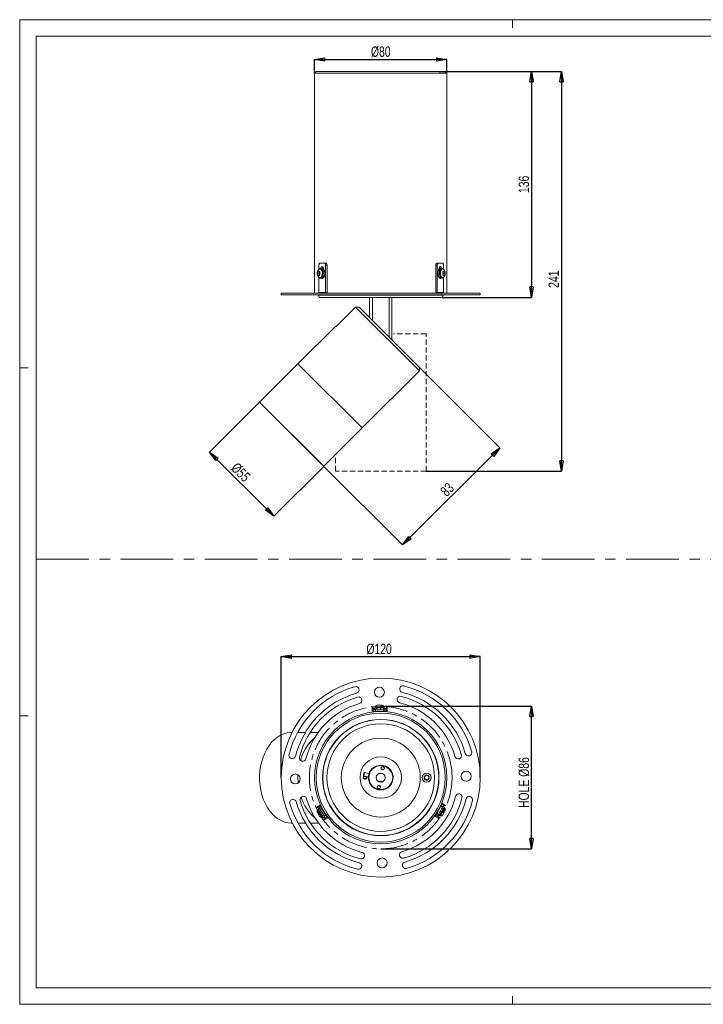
# Model space of a CAD drawing. Header units: millimetres. Extents: x 0 to 841, y 0 to 594.
# Tile 1 of 3: x 0 to 412, y 0 to 594. Entities that reach past the tile are written whole.
import ezdxf

# ---------------------------------------------------------------- set-up
doc = ezdxf.new("R2010")
doc.units = ezdxf.units.MM
doc.header["$LTSCALE"] = 2.5
doc.header["$PDSIZE"] = -1
for name, pattern in [('CENTER', [10.16, 6.35, -1.27, 1.27, -1.27]), ('CENTERX2', [20.32, 12.7, -2.54, 2.54, -2.54]), ('HIDDEN', [1.905, 1.27, -0.635])]:
    doc.linetypes.add(name, pattern=pattern)
for name, color, linetype, lineweight in [('DGA-lighting', 7, 'Continuous', 0), ('DGA-quote', 251, 'Continuous', 0), ('DGA-txt', 7, 'Continuous', 0)]:
    doc.layers.add(name, color=color, linetype=linetype, lineweight=lineweight)
doc.styles.add('SLDTEXTSTYLE4', font='TXT', dxfattribs={"width": 0.75})
doc.dimstyles.new('SLDDIMSTYLE0', dxfattribs={"dimtxt": 6.25, "dimasz": 6.25, "dimexe": 0, "dimexo": 0.0625, "dimgap": 1.5625, "dimtad": 1, "dimrnd": 1e-09, "dimzin": 12, "dimdsep": 46, "dimtxsty": 'SLDTEXTSTYLE4', "dimblk1": 'CLOSED', "dimblk2": 'CLOSED', "dimsah": 1, "dimcen": 0.09, "dimadec": 0, "dimazin": 3, "dimtfac": 1, "dimtmove": 0, "dimatfit": 0, "dimldrblk": 'CLOSED', "dimfxl": 1, "dimfrac": 2, "dimtolj": 1, "dimtzin": 12, "dimarcsym": 0})

# ---------------------------------------------------------------- blocks, each defined once
blk = doc.blocks.new('_CLOSED')
at = {"color": 0, "linetype": 'ByBlock', "lineweight": -2}
for p, q in [((-1, 0.166667), (0, 0)), ((-1, 0.166667), (-1, -0.166667)), ((0, 0), (-1, -0.166667)), ((0, 0), (-1, 0))]:
    blk.add_line(p, q, dxfattribs=at)
blk = doc.blocks.new('*D3')
at = {"layer": 'Defpoints', "color": 0, "transparency": 16777216}
for p in [(252.75, 562.8), (245.05, 321.7), (326.59, 321.7)]:
    blk.add_point(p, dxfattribs=at)
at = {"layer": 'DGA-quote', "color": 0, "lineweight": -2, "transparency": 16777216}
for p, q in [((252.81, 562.8), (326.59, 562.8)), ((326.59, 556.55), (326.59, 327.95)), ((245.11, 321.7), (326.59, 321.7))]:
    blk.add_line(p, q, dxfattribs=at)
at = {"layer": 'DGA-quote', "color": 0, "lineweight": -2, "transparency": 16777216, "xscale": 6.25, "yscale": 6.25, "zscale": 6.25}
for p, rotation in [((326.59, 562.8), 90), ((326.59, 321.7), 270)]:
    blk.add_blockref('_CLOSED', p, dxfattribs=dict(at, rotation=rotation))
at = {"layer": 'DGA-quote', "color": 0, "transparency": 16777216, "insert": (318.78, 437.44), "char_height": 6.25, "attachment_point": 2, "rotation": 90, "style": 'SLDTEXTSTYLE4'}
blk.add_mtext('\\A1;241', dxfattribs=at)
blk = doc.blocks.new('*D4')
at = {"layer": 'Defpoints', "color": 0, "transparency": 16777216}
for p in [(240.91, 384.24), (183.36, 324.56), (230.81, 277.1)]:
    blk.add_point(p, dxfattribs=at)
at = {"layer": 'DGA-quote', "color": 0, "lineweight": -2, "transparency": 16777216}
for p, q in [((240.96, 384.2), (289.43, 335.72)), ((285.01, 331.3), (235.23, 281.52)), ((183.4, 324.52), (230.81, 277.1))]:
    blk.add_line(p, q, dxfattribs=at)
at = {"layer": 'DGA-quote', "color": 0, "lineweight": -2, "transparency": 16777216, "xscale": 6.25, "yscale": 6.25, "zscale": 6.25}
for p, rotation in [((289.43, 335.72), 44.99999999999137), ((230.81, 277.1), 224.9999999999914)]:
    blk.add_blockref('_CLOSED', p, dxfattribs=dict(at, rotation=rotation))
at = {"layer": 'DGA-quote', "color": 0, "transparency": 16777216, "insert": (255.45, 312.78), "char_height": 6.25, "attachment_point": 2, "rotation": 45, "style": 'SLDTEXTSTYLE4'}
blk.add_mtext('\\A1;83', dxfattribs=at)
blk = doc.blocks.new('*D5')
at = {"layer": 'Defpoints', "color": 0, "transparency": 16777216}
for p in [(144.61, 363.31), (114.48, 333.18), (183.36, 324.56)]:
    blk.add_point(p, dxfattribs=at)
at = {"layer": 'DGA-quote', "color": 0, "lineweight": -2, "transparency": 16777216}
for p, q in [((144.56, 363.27), (114.48, 333.18)), ((148.81, 298.85), (118.9, 328.76)), ((183.31, 324.52), (153.23, 294.43))]:
    blk.add_line(p, q, dxfattribs=at)
at = {"layer": 'DGA-quote', "color": 0, "lineweight": -2, "transparency": 16777216, "xscale": 6.25, "yscale": 6.25, "zscale": 6.25}
for p, rotation in [((114.48, 333.18), 134.9999999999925), ((153.23, 294.43), 314.9999999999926)]:
    blk.add_blockref('_CLOSED', p, dxfattribs=dict(at, rotation=rotation))
at = {"layer": 'DGA-quote', "color": 0, "transparency": 16777216, "insert": (135.5, 323.2), "char_height": 6.25, "attachment_point": 2, "rotation": 315, "style": 'SLDTEXTSTYLE4'}
blk.add_mtext('\\A1;%%c55', dxfattribs=at)
blk = doc.blocks.new('*D6')
at = {"layer": 'Defpoints', "color": 0, "transparency": 16777216}
for p in [(257.55, 570.03), (177.75, 561.8), (257.55, 561.8)]:
    blk.add_point(p, dxfattribs=at)
at = {"layer": 'DGA-quote', "color": 0, "lineweight": -2, "transparency": 16777216}
for p, q in [((177.75, 561.87), (177.75, 570.03)), ((184, 570.03), (251.3, 570.03)), ((257.55, 561.87), (257.55, 570.03))]:
    blk.add_line(p, q, dxfattribs=at)
at = {"layer": 'DGA-quote', "color": 0, "lineweight": -2, "transparency": 16777216, "xscale": 6.25, "yscale": 6.25, "zscale": 6.25, "rotation": 180}
blk.add_blockref('_CLOSED', (177.75, 570.03), dxfattribs=at)
at = {"layer": 'DGA-quote', "color": 0, "lineweight": -2, "transparency": 16777216, "xscale": 6.25, "yscale": 6.25, "zscale": 6.25}
blk.add_blockref('_CLOSED', (257.55, 570.03), dxfattribs=at)
at = {"layer": 'DGA-quote', "color": 0, "transparency": 16777216, "insert": (217.65, 577.84), "char_height": 6.25, "attachment_point": 2, "style": 'SLDTEXTSTYLE4'}
blk.add_mtext('\\A1;%%c80', dxfattribs=at)
blk = doc.blocks.new('*D7')
at = {"layer": 'Defpoints', "color": 0, "transparency": 16777216}
for p in [(256.55, 562.8), (254.65, 426.5), (308.59, 426.5)]:
    blk.add_point(p, dxfattribs=at)
at = {"layer": 'DGA-quote', "color": 0, "lineweight": -2, "transparency": 16777216}
for p, q in [((256.61, 562.8), (308.59, 562.8)), ((308.59, 556.55), (308.59, 432.75)), ((254.71, 426.5), (308.59, 426.5))]:
    blk.add_line(p, q, dxfattribs=at)
at = {"layer": 'DGA-quote', "color": 0, "lineweight": -2, "transparency": 16777216, "xscale": 6.25, "yscale": 6.25, "zscale": 6.25}
for p, rotation in [((308.59, 562.8), 90), ((308.59, 426.5), 270)]:
    blk.add_blockref('_CLOSED', p, dxfattribs=dict(at, rotation=rotation))
at = {"layer": 'DGA-quote', "color": 0, "transparency": 16777216, "insert": (300.78, 494.65), "char_height": 6.25, "attachment_point": 2, "rotation": 90, "style": 'SLDTEXTSTYLE4'}
blk.add_mtext('\\A1;136', dxfattribs=at)
blk = doc.blocks.new('*D8')
at = {"layer": 'Defpoints', "color": 0, "transparency": 16777216}
for p in [(217.65, 179.78), (308.59, 179.78), (217.65, 93.78)]:
    blk.add_point(p, dxfattribs=at)
at = {"layer": 'DGA-quote', "color": 0, "lineweight": -2, "transparency": 16777216}
for p, q in [((217.71, 179.78), (308.59, 179.78)), ((308.59, 100.03), (308.59, 173.53)), ((217.71, 93.78), (308.59, 93.78))]:
    blk.add_line(p, q, dxfattribs=at)
at = {"layer": 'DGA-quote', "color": 0, "lineweight": -2, "transparency": 16777216, "xscale": 6.25, "yscale": 6.25, "zscale": 6.25}
for p, rotation in [((308.59, 179.78), 90), ((308.59, 93.78), 270)]:
    blk.add_blockref('_CLOSED', p, dxfattribs=dict(at, rotation=rotation))
at = {"layer": 'DGA-quote', "color": 0, "transparency": 16777216, "insert": (300.78, 133.79), "char_height": 6.25, "attachment_point": 2, "rotation": 90, "style": 'SLDTEXTSTYLE4'}
blk.add_mtext('\\A1;HOLE %%c86', dxfattribs=at)
blk = doc.blocks.new('*D9')
at = {"layer": 'Defpoints', "color": 0, "transparency": 16777216}
for p in [(277.65, 209.73), (157.65, 136.78), (277.65, 136.78)]:
    blk.add_point(p, dxfattribs=at)
at = {"layer": 'DGA-quote', "color": 0, "lineweight": -2, "transparency": 16777216}
for p, q in [((157.65, 136.85), (157.65, 209.73)), ((163.9, 209.73), (271.4, 209.73)), ((277.65, 136.85), (277.65, 209.73))]:
    blk.add_line(p, q, dxfattribs=at)
at = {"layer": 'DGA-quote', "color": 0, "lineweight": -2, "transparency": 16777216, "xscale": 6.25, "yscale": 6.25, "zscale": 6.25, "rotation": 180}
blk.add_blockref('_CLOSED', (157.65, 209.73), dxfattribs=at)
at = {"layer": 'DGA-quote', "color": 0, "lineweight": -2, "transparency": 16777216, "xscale": 6.25, "yscale": 6.25, "zscale": 6.25}
blk.add_blockref('_CLOSED', (277.65, 209.73), dxfattribs=at)
at = {"layer": 'DGA-quote', "color": 0, "transparency": 16777216, "insert": (216.64, 217.54), "char_height": 6.25, "attachment_point": 2, "style": 'SLDTEXTSTYLE4'}
blk.add_mtext('\\A1;%%c120', dxfattribs=at)

msp = doc.modelspace()

# ---------------------------------------------------------------- linework, layer by layer
at = {"layer": 'DGA-lighting', "linetype": 'Continuous'}
for p, q in [((178.75, 562.8), (177.75, 561.8)), ((177.75, 561.8), (177.75, 429)), ((177.76, 561.8), (177.75, 561.8)), ((257.55, 561.8), (177.76, 561.8)), ((178.76, 562.8), (178.75, 562.8)), ((256.55, 562.8), (178.76, 562.8)), ((257.55, 561.8), (256.55, 562.8)), ((257.55, 429), (257.55, 561.8)), ((180.3, 443.34), (180.3, 445.7)), ((181.07, 447.2), (183.64, 447.2)), ((183.64, 447.2), (184.49, 447.2)), ((184.41, 445.7), (184.41, 429.5)), ((185.27, 445.7), (184.41, 445.7)), ((185.27, 445.7), (185.27, 429.5)), ((251.65, 445.7), (250.78, 445.7)), ((250.78, 429.5), (250.78, 445.7)), ((251.51, 447.2), (252.38, 447.2)), ((251.65, 429.5), (251.65, 445.7)), ((252.38, 447.2), (254.81, 447.2)), ((255.54, 445.7), (255.54, 443.43)), ((179.88, 442.1), (179.56, 441)), ((179.56, 441), (179.88, 439.9)), ((180.59, 441), (179.56, 441)), ((180.53, 442.1), (179.88, 442.1)), ((179.88, 439.9), (180.53, 439.9)), ((180.86, 441), (180.53, 442.1)), ((180.53, 439.9), (180.86, 441)), ((180.72, 441.47), (180.59, 441)), ((180.59, 441), (180.72, 440.54)), ((181.15, 443.75), (181.07, 443.75)), ((181.08, 443.9), (181.34, 443.9)), ((181.08, 443.75), (181.08, 443.9)), ((181.34, 443.73), (181.34, 443.9)), ((182.35, 444), (181.49, 444)), ((181.49, 443.67), (181.49, 444)), ((181.94, 443.37), (181.64, 443.59)), ((182.07, 443.26), (182.25, 443.62)), ((182.23, 443.07), (182.51, 443.62)), ((182.25, 443.62), (182.51, 443.62)), ((182.41, 442.79), (182.58, 443.13)), ((182.65, 439.88), (182.84, 439.53)), ((182.72, 441.8), (182.98, 441.8)), ((182.79, 441), (183.04, 441)), ((183.11, 443.62), (182.85, 443.62)), ((182.98, 441.8), (183.24, 441.8)), ((183.04, 443.48), (183.11, 443.62)), ((183.17, 443.5), (183.17, 443.38)), ((183.84, 441.8), (183.58, 441.8)), ((252.19, 440.2), (252.45, 440.2)), ((252.33, 442.48), (252.59, 442.48)), ((253.06, 440.2), (252.8, 440.2)), ((253.2, 442.48), (252.94, 442.48)), ((253.25, 441), (253.01, 441)), ((253.31, 440.2), (253.06, 440.2)), ((253.37, 442.13), (253.2, 442.48)), ((253.21, 443.9), (253.47, 443.9)), ((253.6, 442.79), (253.44, 443.13)), ((254.47, 444), (253.6, 444)), ((254.08, 443.9), (253.82, 443.9)), ((254.08, 443.39), (254.08, 443.9)), ((254.39, 443.61), (254.08, 443.39)), ((254.47, 443.66), (254.47, 444)), ((254.91, 443.75), (254.82, 443.75)), ((255.47, 442.1), (255.16, 441)), ((255.16, 441), (255.47, 439.9)), ((255.35, 441), (255.26, 441.34)), ((255.26, 440.67), (255.35, 441)), ((255.35, 441), (256.4, 441)), ((256.09, 442.1), (255.47, 442.1)), ((255.47, 439.9), (256.09, 439.9)), ((256.4, 441), (256.09, 442.1)), ((256.09, 439.9), (256.4, 441)), ((180.3, 429.5), (180.3, 438.68)), ((181.07, 438.25), (181.15, 438.25)), ((181.49, 438.34), (181.49, 438)), ((181.49, 438), (182.35, 438)), ((181.64, 438.42), (181.94, 438.64)), ((181.91, 438.62), (181.91, 438.11)), ((181.91, 438.11), (182.16, 438.11)), ((182.41, 439.22), (182.58, 438.88)), ((182.76, 438.11), (182.51, 438.11)), ((182.84, 439.53), (183.09, 439.53)), ((183.69, 439.53), (183.44, 439.53)), ((252.95, 438.54), (252.88, 438.39)), ((252.88, 438.39), (253.14, 438.39)), ((253.6, 439.22), (253.44, 438.88)), ((253.76, 438.95), (253.49, 438.39)), ((253.75, 438.39), (253.49, 438.39)), ((253.6, 438), (254.47, 438)), ((253.92, 438.75), (253.75, 438.39)), ((254.08, 438.62), (254.39, 438.4)), ((254.47, 438.35), (254.47, 438)), ((254.6, 438.29), (254.6, 438.11)), ((254.86, 438.11), (254.6, 438.11)), ((254.82, 438.25), (254.91, 438.25)), ((254.86, 438.25), (254.86, 438.11)), ((255.54, 438.61), (255.54, 429.5)), ((157.65, 429), (157.65, 428)), ((157.65, 429), (218.6, 429)), ((157.65, 428), (218.6, 428)), ((179.9, 428), (179.9, 427.8)), ((179.9, 427.8), (180.65, 426.5)), ((179.91, 427.8), (179.9, 427.8)), ((255.4, 427.8), (179.91, 427.8)), ((184.41, 429.5), (180.3, 429.5)), ((184.41, 429.5), (185.27, 429.5)), ((218.6, 429), (277.65, 429)), ((218.6, 428), (277.65, 428)), ((251.65, 429.5), (250.78, 429.5)), ((255.54, 429.5), (251.65, 429.5)), ((254.65, 426.5), (255.4, 427.8)), ((255.4, 427.8), (255.4, 428)), ((277.65, 428), (277.65, 429)), ((180.65, 426.5), (180.65, 426.5)), ((254.65, 426.5), (180.65, 426.5)), ((210.9, 426.5), (210.9, 414.25)), ((212.66, 426.5), (212.66, 412.49)), ((222.64, 402.52), (222.64, 426.5)), ((224.4, 400.75), (224.4, 426.5)), ((190.82, 408.88), (202.49, 420.54)), ((240.91, 382.12), (202.49, 420.54)), ((202.49, 420.54), (204.63, 420.52)), ((204.63, 420.52), (240.91, 384.24)), ((190.5, 409.2), (167.73, 386.43)), ((190.82, 408.88), (190.5, 409.2)), ((167.73, 386.43), (144.61, 363.31)), ((206.48, 347.68), (167.73, 386.43)), ((206.48, 347.68), (240.91, 382.12)), ((240.91, 382.12), (240.91, 384.24)), ((183.36, 324.56), (144.61, 363.31)), ((146.02, 361.9), (145.95, 361.83)), ((181.87, 325.9), (145.95, 361.83)), ((183.36, 324.56), (206.48, 347.68)), ((181.87, 325.9), (181.94, 325.98)), ((212.99, 178.85), (212.49, 178.85)), ((212.49, 178.85), (212.53, 176.35)), ((212.99, 178.35), (212.99, 178.85)), ((213.99, 178.37), (212.99, 178.35)), ((212.99, 178.35), (213, 177.85)), ((213.99, 178.87), (214, 177.87)), ((214.09, 178.87), (213.99, 178.87)), ((214.86, 178.88), (214.09, 178.87)), ((214.09, 178.87), (214.1, 178.57)), ((219.73, 179.46), (214.23, 179.37)), ((214.23, 179.37), (214.23, 179.27)), ((214.23, 179.27), (219.73, 179.36)), ((214.23, 179.27), (214.47, 178.88)), ((215.2, 178.89), (214.86, 178.88)), ((215.49, 178.89), (215.2, 178.89)), ((218.46, 180.44), (215.46, 180.39)), ((216.99, 178.92), (215.51, 178.89)), ((215.51, 178.89), (215.51, 178.59)), ((217.79, 178.93), (216.99, 178.92)), ((217.79, 178.63), (216.99, 178.92)), ((217.8, 178.23), (217, 177.92)), ((219.11, 178.95), (217.79, 178.93)), ((217.79, 178.93), (217.79, 178.63)), ((217.8, 177.93), (217.8, 178.23)), ((219.24, 178.95), (219.6, 178.96)), ((219.5, 178.96), (219.73, 179.36)), ((219.6, 178.96), (219.6, 178.66)), ((219.98, 178.96), (219.6, 178.96)), ((219.61, 177.96), (219.61, 178.26)), ((219.73, 179.36), (219.73, 179.46)), ((220, 177.97), (219.98, 178.96)), ((220.99, 178.48), (219.99, 178.46)), ((221.48, 178.99), (220.98, 178.98)), ((220.98, 178.98), (220.99, 178.48)), ((221, 177.98), (220.99, 178.48)), ((221.52, 176.5), (221.48, 178.99)), ((213, 177.85), (214.5, 177.88)), ((213.02, 176.85), (213, 177.85)), ((214.52, 176.88), (213.02, 176.85)), ((214.11, 177.87), (214.11, 178.17)), ((219.5, 177.96), (214.5, 177.88)), ((214.5, 177.88), (214.52, 176.88)), ((219.52, 176.96), (214.52, 176.88)), ((215.52, 177.89), (215.52, 178.19)), ((215.52, 176.89), (215.52, 176.63)), ((218.52, 176.68), (218.52, 176.94)), ((219.5, 177.96), (221, 177.98)), ((219.52, 176.96), (219.5, 177.96)), ((221.02, 176.98), (219.52, 176.96)), ((221, 177.98), (221.02, 176.98)), ((164.2, 164.03), (163.98, 164.03)), ((207.22, 138.15), (207.35, 138.83)), ((207.35, 138.83), (207.49, 139.52)), ((207.65, 138.77), (207.45, 137.8)), ((207.45, 137.8), (207.81, 137.72)), ((207.84, 139.76), (207.65, 138.77)), ((210.56, 139.22), (207.84, 139.76)), ((208.83, 137.52), (210.17, 137.26)), ((210.38, 138.61), (210.23, 137.89)), ((218.99, 139.18), (216.31, 139.18)), ((216.5, 139.28), (218.8, 139.28)), ((243.87, 137.14), (243.82, 137.08)), ((243.82, 137.08), (243.84, 137.02)), ((243.88, 137.07), (243.82, 137.08)), ((244.3, 135.67), (243.84, 137.02)), ((243.87, 137.14), (244.8, 138.21)), ((244.86, 138.2), (243.88, 137.07)), ((243.88, 137.07), (244.37, 135.65)), ((244.84, 138.26), (244.8, 138.21)), ((244.91, 138.25), (244.84, 138.26)), ((244.86, 138.2), (244.84, 138.26)), ((246.34, 137.92), (244.86, 138.2)), ((244.91, 138.25), (246.3, 137.97)), ((246.37, 137.96), (246.3, 137.97)), ((246.34, 137.92), (246.37, 137.96)), ((246.82, 136.5), (246.34, 137.92)), ((246.4, 137.89), (246.37, 137.96)), ((246.4, 137.89), (246.86, 136.55)), ((216.31, 134.38), (218.99, 134.38)), ((218.8, 134.28), (216.5, 134.28)), ((244.3, 135.67), (244.33, 135.61)), ((244.33, 135.61), (244.37, 135.65)), ((244.33, 135.61), (244.4, 135.6)), ((244.37, 135.65), (245.84, 135.37)), ((245.79, 135.32), (244.4, 135.6)), ((245.79, 135.32), (245.86, 135.31)), ((245.84, 135.37), (246.82, 136.5)), ((245.86, 135.31), (245.84, 135.37)), ((245.86, 135.31), (245.9, 135.36)), ((246.83, 136.43), (245.9, 135.36)), ((246.88, 136.49), (246.82, 136.5)), ((246.83, 136.43), (246.88, 136.49)), ((246.88, 136.49), (246.86, 136.55)), ((216.67, 130.11), (215.99, 130.24)), ((181.32, 120.28), (179.18, 119)), ((179.18, 119), (179.44, 118.57)), ((179.44, 118.57), (179.87, 118.83)), ((180.3, 119.09), (179.87, 118.83)), ((179.87, 118.83), (180.38, 117.97)), ((180.3, 119.09), (181.16, 119.6)), ((181.07, 117.8), (180.3, 119.09)), ((181.16, 119.6), (181.93, 118.31)), ((251.51, 115.08), (253.94, 119.45)), ((252.38, 114.6), (254.81, 118.97)), ((253.94, 119.45), (254.67, 120.76)), ((254.81, 118.97), (253.94, 119.45)), ((256.66, 120.23), (254.48, 121.44)), ((254.67, 120.76), (255.54, 120.28)), ((255.54, 120.28), (254.81, 118.97)), ((255, 119.31), (255.27, 119.16)), ((255.93, 118.92), (255.06, 119.4)), ((255.49, 119.16), (255.98, 120.03)), ((255.5, 118.15), (255.88, 118.82)), ((255.98, 120.03), (255.54, 120.28)), ((255.88, 118.82), (255.61, 118.97)), ((255.88, 118.82), (255.93, 118.92)), ((255.98, 120.03), (256.42, 119.79)), ((256.42, 119.79), (256.66, 120.23)), ((179.44, 115.66), (180.98, 113.08)), ((179.74, 117.3), (179.65, 117.25)), ((179.65, 117.25), (182.48, 112.53)), ((180.2, 117.3), (179.74, 117.3)), ((182.56, 112.58), (179.74, 117.3)), ((180.81, 118.23), (179.95, 117.72)), ((179.95, 117.72), (180.15, 117.38)), ((180.15, 117.38), (180.41, 117.54)), ((180.34, 117.08), (180.15, 117.38)), ((180.41, 116.96), (181.08, 115.83)), ((181.01, 117.9), (180.75, 117.74)), ((181.93, 118.31), (181.07, 117.8)), ((181.07, 117.8), (183.64, 113.51)), ((181.08, 115.83), (181.34, 115.98)), ((181.08, 115.83), (181.49, 115.14)), ((181.34, 115.98), (181.49, 115.14)), ((181.49, 115.14), (182.25, 113.87)), ((181.94, 116.34), (181.68, 116.19)), ((181.68, 116.19), (182.35, 115.66)), ((181.93, 118.31), (184.49, 114.02)), ((182.25, 113.87), (182.51, 114.03)), ((182.27, 113.86), (182.41, 113.61)), ((182.41, 113.61), (182.58, 113.32)), ((182.67, 117.59), (182.44, 117.46)), ((182.56, 112.58), (182.79, 112.98)), ((182.58, 113.32), (182.98, 112.66)), ((183.11, 114.39), (182.85, 114.23)), ((183.04, 112.57), (183.89, 113.08)), ((183.84, 113.18), (183.58, 113.02)), ((183.64, 113.51), (184.49, 114.02)), ((184.41, 112.22), (183.64, 113.51)), ((183.98, 114.88), (184.21, 115.02)), ((184.49, 114.02), (185.27, 112.74)), ((250.1, 113.57), (252.28, 112.36)), ((250.78, 113.77), (251.51, 115.08)), ((251.65, 113.29), (250.78, 113.77)), ((251.51, 115.08), (252.38, 114.6)), ((252.38, 114.6), (251.65, 113.29)), ((251.65, 113.29), (252.09, 113.04)), ((251.76, 116.09), (251.99, 115.96)), ((252.09, 113.04), (252.58, 113.92)), ((252.53, 112.8), (252.09, 113.04)), ((252.14, 114.16), (253.01, 113.67)), ((252.33, 114.5), (252.59, 114.35)), ((253.2, 114.01), (252.94, 114.16)), ((253.01, 113.67), (253.2, 114.01)), ((253.37, 114.32), (253.2, 114.01)), ((253.21, 116.08), (253.47, 115.94)), ((253.45, 118.58), (253.22, 118.71)), ((253.25, 114.09), (253.48, 113.7)), ((253.44, 114.44), (254.08, 115.6)), ((253.47, 115.94), (253.6, 116.78)), ((256.16, 118.5), (253.48, 113.7)), ((253.48, 113.7), (253.57, 113.65)), ((253.57, 113.65), (256.25, 118.45)), ((253.82, 115.74), (254.47, 116.29)), ((254.08, 115.6), (253.82, 115.74)), ((254.08, 115.6), (254.47, 116.29)), ((254.32, 118.07), (254.58, 117.93)), ((254.47, 116.29), (255.19, 117.59)), ((255.19, 117.59), (254.93, 117.73)), ((255.05, 114.25), (256.51, 116.88)), ((255.2, 117.61), (255.34, 117.85)), ((255.34, 117.85), (255.5, 118.15)), ((256.16, 118.5), (255.7, 118.5)), ((256.25, 118.45), (256.16, 118.5)), ((163.98, 109.23), (164.35, 109.23)), ((182.48, 112.53), (182.56, 112.58)), ((182.98, 112.66), (183.24, 112.82)), ((182.98, 112.66), (183.04, 112.57)), ((183.46, 112.83), (183.98, 111.97)), ((183.98, 111.97), (183.55, 111.71)), ((183.55, 111.71), (183.81, 111.28)), ((183.81, 111.28), (185.94, 112.56)), ((183.98, 111.97), (184.41, 112.22)), ((185.27, 112.74), (184.41, 112.22)), ((252.28, 112.36), (252.53, 112.8))]:
    msp.add_line(p, q, dxfattribs=at)
at = {"layer": 'DGA-lighting', "linetype": 'Continuous', "flags": 128}
for points in [[(181.07, 447.2), (180.92, 447.18), (180.77, 447.09), (180.64, 446.95), (180.52, 446.77), (180.43, 446.54), (180.36, 446.28), (180.31, 446), (180.3, 445.7)], [(184.41, 445.7), (184.39, 446), (184.35, 446.28), (184.28, 446.54), (184.18, 446.77), (184.06, 446.95), (183.93, 447.09), (183.79, 447.18), (183.64, 447.2)], [(184.49, 447.2), (184.65, 447.18), (184.79, 447.09), (184.92, 446.95), (185.04, 446.77), (185.14, 446.54), (185.21, 446.28), (185.25, 446), (185.27, 445.7)], [(250.78, 445.7), (250.79, 446), (250.83, 446.28), (250.9, 446.54), (250.99, 446.77), (251.1, 446.95), (251.23, 447.09), (251.37, 447.18), (251.51, 447.2)], [(252.38, 447.2), (252.24, 447.18), (252.1, 447.09), (251.98, 446.95), (251.87, 446.77), (251.77, 446.54), (251.71, 446.28), (251.67, 446), (251.65, 445.7)], [(255.54, 445.7), (255.53, 446), (255.49, 446.28), (255.42, 446.54), (255.33, 446.77), (255.22, 446.95), (255.09, 447.09), (254.96, 447.18), (254.81, 447.2)], [(179.44, 441), (179.5, 441.58), (179.66, 442.07), (179.91, 442.39), (180.21, 442.5), (180.5, 442.39), (180.75, 442.07), (180.92, 441.58), (180.98, 441), (180.92, 440.43), (180.75, 439.94), (180.5, 439.62), (180.21, 439.5), (179.91, 439.62), (179.66, 439.94), (179.5, 440.43), (179.44, 441)], [(180.62, 443.61), (180.82, 443.71), (181.31, 443.71), (181.77, 443.39), (182.15, 442.77), (182.39, 441.95), (182.48, 441), (182.39, 440.06), (182.15, 439.24), (181.77, 438.62), (181.31, 438.3), (180.82, 438.3), (180.6, 438.41)], [(182.56, 441), (182.48, 441.95), (182.23, 442.77), (181.86, 443.39), (181.4, 443.71), (181.15, 443.75)], [(181.15, 438.25), (181.4, 438.3), (181.86, 438.62), (182.23, 439.24), (182.48, 440.06), (182.56, 441)], [(181.57, 444), (181.59, 444.12), (181.77, 444.64), (182.04, 444.98), (182.35, 445.1), (182.67, 444.98), (182.93, 444.64), (183.11, 444.12), (183.17, 443.5)], [(252.82, 443.54), (252.88, 444.12), (253.05, 444.64), (253.3, 444.98), (253.6, 445.1), (253.89, 444.98), (254.15, 444.64), (254.32, 444.12), (254.34, 444)], [(254.82, 443.75), (254.59, 443.71), (254.15, 443.39), (253.8, 442.77), (253.56, 441.95), (253.48, 441), (253.56, 440.06), (253.8, 439.24), (254.15, 438.62), (254.59, 438.3), (254.82, 438.25)], [(253.57, 441), (253.65, 441.95), (253.88, 442.77), (254.24, 443.39), (254.68, 443.71), (255.14, 443.71), (255.33, 443.62)], [(255.3, 438.38), (255.14, 438.3), (254.68, 438.3), (254.24, 438.62), (253.88, 439.24), (253.65, 440.06), (253.57, 441)], [(255.05, 441), (255.11, 441.58), (255.27, 442.07), (255.5, 442.39), (255.78, 442.5), (256.06, 442.39), (256.3, 442.07), (256.46, 441.58), (256.51, 441), (256.46, 440.43), (256.3, 439.94), (256.06, 439.62), (255.78, 439.5), (255.5, 439.62), (255.27, 439.94), (255.11, 440.43), (255.05, 441)], [(182.76, 438.11), (182.67, 438.03), (182.35, 437.9), (182.07, 438)], [(253.87, 438), (253.6, 437.9), (253.3, 438.03), (253.22, 438.11)], [(185.19, 429), (185.24, 429.21), (185.27, 429.5)], [(250.78, 429.5), (250.8, 429.21), (250.85, 429)], [(219.51, 143.17), (218.73, 143.35), (218.37, 143.4)], [(218.56, 143.47), (218.74, 143.45), (219.31, 143.33)], [(219.52, 141.69), (218.63, 141.94), (217.8, 142.03)], [(215.79, 130.4), (215.87, 130.38), (216.93, 130.17)]]:
    msp.add_lwpolyline(points, dxfattribs=at)
at = {"layer": 'DGA-lighting', "linetype": 'Continuous'}
for centre, radius in [((217.65, 136.78), 60), ((216.84, 188.28), 3), ((217.65, 136.78), 39.9), ((217.65, 136.78), 38.9), ((217.65, 136.78), 35.1), ((217.65, 136.78), 34.95), ((217.65, 136.78), 32.45), ((217.65, 136.78), 23.8), ((217.65, 136.78), 12.5), ((217.65, 136.78), 7.2), ((218.77, 142.42), 1.05), ((166.16, 135.97), 3), ((208.15, 136.78), 0.7), ((217.65, 136.78), 2.75), ((245.35, 136.78), 2.72), ((245.35, 136.78), 1.25), ((269.14, 137.6), 3), ((216.53, 131.15), 1.05), ((218.46, 85.29), 3)]:
    msp.add_circle(centre, radius, dxfattribs=at)
for centre, radius, start, end in [((181.68, 442.81), 1.24, 118.78131, 132.86361), ((181.44, 442.96), 1.04, 38.72192, 86.94205), ((179.97, 441.33), 2.84, 353.46307, 45.94946), ((179.97, 440.68), 2.84, 314.05054, 6.53693), ((182.3, 442.96), 1.04, 38.72192, 86.94205), ((184.33, 443.74), 1.92, 143.7667, 172.07699), ((178.79, 441.27), 4.23, 7.27173, 26.05547), ((177.69, 440.98), 5.35, 344.27328, 0.30661), ((179.65, 441.27), 4.23, 7.27173, 26.05547), ((178.54, 440.98), 5.35, 344.27328, 0.30661), ((257.77, 441.03), 5.63, 165.08941, 180.3021), ((256.56, 440.73), 4.4, 186.84935, 204.79514), ((254.16, 442.45), 1.74, 123.36396, 156.95355), ((258.64, 441.03), 5.63, 165.08941, 180.3021), ((257.44, 440.73), 4.4, 186.84935, 204.79514), ((251.4, 443.71), 2.08, 5.40766, 32.44725), ((256.71, 441), 3.55, 137.84267, 222.15733), ((255.04, 442.45), 1.74, 123.36396, 156.95355), ((254.42, 443.09), 0.917, 44.5562, 87.12892), ((181.54, 439), 0.998, 225.43513, 267.49812), ((180.98, 439.61), 1.76, 301.69898, 335.52188), ((181.84, 439.61), 1.76, 301.69898, 335.52188), ((253.66, 438.98), 0.973, 216.67694, 266.40092), ((254.53, 438.98), 0.973, 216.67694, 266.40092), ((254.27, 439.12), 1.17, 300.14106, 313.598), ((179.83, 429.47), 0.469, 274.70407, 4.03501), ((183.94, 429.47), 0.469, 274.70407, 4.03501), ((252.12, 429.48), 0.472, 176.4071, 265.8874), ((256.01, 429.48), 0.472, 176.4071, 265.8874), ((217.65, 136.78), 57, 105.90431, 165.90431), ((202.58, 189.68), 2, 285.90431, 105.90431), ((231.05, 190.13), 2, 75.90431, 255.90431), ((217.65, 136.78), 57, 15.90431, 75.90431), ((217.65, 136.78), 53, 105.90431, 165.90431), ((217.65, 136.78), 50.5, 105.90431, 165.90431), ((204.36, 183.43), 2, 285.90431, 105.90431), ((229.46, 183.82), 2, 75.90431, 255.90431), ((217.65, 136.78), 50.5, 15.90431, 75.90431), ((217.65, 136.78), 53, 15.90431, 75.90431), ((217.65, 136.78), 46.5, 105.90431, 165.90431), ((216.01, 178.47), 2, 105.97374, 153.15451), ((217.97, 178.5), 2, 28.65412, 75.83489), ((217.65, 136.78), 46.5, 15.90431, 75.90431), ((164.31, 150.18), 2, 165.90431, 345.90431), ((170.61, 148.6), 2, 165.90431, 345.90431), ((199.36, 138.41), 31.39, 150.32267, 163.8072), ((264.29, 150.08), 2, 195.90431, 15.90431), ((270.54, 151.86), 2, 195.90431, 15.90431), ((217.65, 136.78), 7.5, 171.55201, 78.73669), ((217.65, 136.78), 7.5, 78.73669, 165.92138), ((206.42, 136.64), 38.69, 177.30951, 184.64896), ((208.15, 136.78), 1.05, 114.1708, 270), ((208.15, 136.78), 1, 107.60567, 49.86772), ((207.51, 138.09), 0.3, 168.73669, 258.73669), ((207.78, 139.46), 0.3, 78.73669, 168.73669), ((208.15, 136.78), 1.05, 270, 43.30259), ((245.35, 136.78), 1.53, 171.26683, 226.70324), ((245.35, 136.78), 1.52, 111.26683, 166.70324), ((245.35, 136.78), 1.5, 168.91147, 169.0586), ((245.35, 136.78), 1.5, 108.91147, 109.0586), ((245.35, 136.78), 1.53, 51.26683, 106.70324), ((245.35, 136.78), 1.5, 48.91147, 49.0586), ((245.35, 136.78), 1.53, 351.26683, 46.70324), ((217.65, 136.78), 5.25, 249.09688, 268.37651), ((245.35, 136.78), 1.5, 228.91147, 229.0586), ((245.35, 136.78), 1.53, 231.26683, 286.70324), ((245.35, 136.78), 1.5, 288.91147, 289.0586), ((245.35, 136.78), 1.53, 291.26683, 346.70324), ((245.35, 136.78), 1.5, 348.91147, 349.0586), ((171.01, 123.49), 2, 15.90431, 195.90431), ((194.54, 132.68), 26.12, 197.29851, 230.87729), ((217.65, 136.78), 46.5, 285.90431, 345.90431), ((264.69, 124.97), 2, 345.90431, 165.90431), ((270.99, 123.39), 2, 345.90431, 165.90431), ((164.76, 121.71), 2, 15.90431, 195.90431), ((217.65, 136.78), 57, 195.90431, 255.90431), ((217.65, 136.78), 53, 195.90431, 255.90431), ((217.65, 136.78), 50.5, 195.90431, 255.90431), ((217.65, 136.78), 46.5, 195.90431, 255.90431), ((217.65, 136.78), 50.5, 285.90431, 345.90431), ((217.65, 136.78), 53, 285.90431, 345.90431), ((217.65, 136.78), 57, 285.90431, 345.90431), ((181.36, 116.2), 2, 148.65412, 195.83489), ((182.37, 114.52), 2, 225.97374, 273.15451), ((253.62, 115.65), 2, 268.65412, 315.83489), ((254.57, 117.36), 2, 345.97374, 33.15451), ((205.84, 89.75), 2, 255.90431, 75.90431), ((230.94, 90.14), 2, 105.90431, 285.90431), ((204.26, 83.44), 2, 255.90431, 75.90431), ((232.72, 83.89), 2, 105.90431, 285.90431)]:
    msp.add_arc(centre, radius, start, end, dxfattribs=at)
for centre, major_axis, ratio, start_param, end_param in [((181.49, 441), (0, 3), 0.191846, 0, 0.269933), ((181.49, 441), (0.74, 2.99), 0.270887, 5.564497, 5.83443), ((182.35, 441), (-1.3, 2.87), 0.671855, 5.202246, 5.472179), ((181.49, 441), (1.24, 2.95), 0.452564, 4.899875, 5.169807), ((182.35, 441), (-1.24, 2.95), 0.452564, 4.524903, 4.794836), ((253.6, 441), (-1.22, 2.95), 0.428201, 1.395406, 1.665339), ((253.6, 441), (-0.74, 2.99), 0.240794, 0.726032, 0.995965), ((254.47, 441), (1.22, 2.95), 0.428201, 1.746187, 2.01612), ((254.47, 441), (1.26, 2.89), 0.652136, 1.062244, 1.332177), ((253.6, 441), (0, 3), 0.158591, 0, 0.269933), ((254.47, 441), (0, 3), 0.813948, 0, 0.269933), ((181.49, 441), (0, 3), 0.835366, 3.141593, 3.411525), ((182.35, 441), (0, 3), 0.191846, 3.141593, 3.411525), ((181.49, 441), (1.3, 2.87), 0.671855, 4.222532, 4.492465), ((182.35, 441), (-0.74, 2.99), 0.270887, 3.860281, 4.130213), ((253.6, 441), (-1.26, 2.89), 0.652136, 2.079349, 2.349281), ((254.47, 441), (0.74, 2.99), 0.240794, 2.415561, 2.685494), ((254.47, 441), (0, 3), 0.158591, 3.141593, 3.411525), ((216.99, 178.92), (3, 0.05), 0.375, 3.141593, 3.411525), ((216.99, 178.92), (3.01, -0.8), 0.246612, 3.996845, 4.266778), ((216.99, 178.92), (3.01, -0.8), 0.246612, 0.58532, 0.855253), ((217, 177.92), (2.98, 0.9), 0.246612, 5.427933, 5.697866), ((217, 177.92), (3, 0.05), 0.375, 2.87166, 3.141593), ((217, 177.92), (2.98, 0.9), 0.246612, 2.016407, 2.28634), ((253.6, 116.78), (1.46, 2.62), 0.375, 6.013253, 6.283185), ((254.47, 116.29), (1.46, 2.62), 0.375, 0, 0.269933), ((181.49, 115.14), (-0.81, 3), 0.246612, 0.58532, 0.855253), ((182.35, 115.66), (2.27, -2.13), 0.246612, 2.28634, 2.556273), ((181.49, 115.14), (-0.81, 3), 0.246612, 3.996845, 4.266778), ((182.35, 115.66), (2.27, -2.13), 0.246612, 5.158, 5.427933), ((182.35, 115.66), (-1.54, 2.57), 0.375, 2.87166, 3.141593), ((253.6, 116.78), (0.71, 3.03), 0.246612, 2.28634, 2.556273), ((254.47, 116.29), (2.2, 2.2), 0.246612, 3.726912, 3.996845), ((253.6, 116.78), (0.71, 3.03), 0.246612, 5.158, 5.427933), ((254.47, 116.29), (2.2, 2.2), 0.246612, 0.855253, 1.125185), ((181.49, 115.14), (-1.54, 2.57), 0.375, 3.141593, 3.411525)]:
    msp.add_ellipse(centre, major_axis=major_axis, ratio=ratio, start_param=start_param, end_param=end_param, dxfattribs=at)
for points, knots in [([(180.62, 443.59), (180.58, 443.57), (180.34, 443.45), (180, 443.07), (179.64, 442.48), (179.41, 441.78), (179.38, 441.26), (179.36, 441)], [0, 0, 0, 0, 0.046251, 0.268331, 0.495718, 0.746496, 1, 1, 1, 1]), ([(179.36, 441), (179.37, 440.82), (179.39, 440.31), (179.61, 439.57), (180.02, 438.87), (180.4, 438.57), (180.58, 438.43)], [0, 0, 0, 0, 0.18012, 0.508844, 0.768629, 1, 1, 1, 1]), ([(255.3, 438.38), (255.54, 438.57), (255.94, 438.89), (256.37, 439.68), (256.61, 440.64), (256.55, 441.78), (256.19, 442.69), (255.77, 443.28), (255.46, 443.51), (255.3, 443.63)], [0, 0, 0, 0, 0.157226, 0.261472, 0.428693, 0.636413, 0.791248, 0.888396, 1, 1, 1, 1])]:
    msp.add_open_spline(points, degree=3, knots=knots, dxfattribs=at)
at = {"layer": 'DGA-quote', "linetype": 'HIDDEN'}
for p, q in [((245.05, 404.51), (225.38, 404.51)), ((245.05, 321.7), (245.05, 404.51)), ((190.4, 321.7), (190.4, 330.41)), ((245.05, 321.7), (190.4, 321.7))]:
    msp.add_line(p, q, dxfattribs=at)
at = {"layer": 'DGA-quote', "linetype": 'CENTERX2'}
msp.add_line((10, 268.59), (831, 268.59), dxfattribs=at)
at = {"layer": 'DGA-quote', "linetype": 'Continuous'}
for p, q in [((172.19, 164.03), (167.59, 164.03)), ((179.97, 164.03), (175.13, 164.03)), ((167.75, 109.23), (172.37, 109.23)), ((175.33, 109.23), (180.19, 109.23))]:
    msp.add_line(p, q, dxfattribs=at)
at = {"layer": 'DGA-quote', "linetype": 'Continuous', "flags": 128}
for points in [[(148.97, 153.95), (150.35, 156.11), (151.89, 158.05), (153.57, 159.74), (155.37, 161.18), (157.26, 162.33), (159.23, 163.2), (161.25, 163.76), (163.31, 164.02), (163.98, 164.03)], [(163.98, 109.23), (163.62, 109.24), (161.57, 109.45), (159.54, 109.97), (157.56, 110.79), (155.65, 111.9), (153.84, 113.29), (152.14, 114.95), (150.58, 116.85), (149.17, 118.98), (147.92, 121.3), (146.86, 123.8), (145.99, 126.45), (145.33, 129.21), (144.88, 132.06), (144.64, 134.95), (144.63, 137.87), (144.83, 140.77), (145.25, 143.63), (145.88, 146.41), (146.72, 149.07), (147.75, 151.6), (148.97, 153.95)]]:
    msp.add_lwpolyline(points, dxfattribs=at)
at = {"layer": 'DGA-quote', "linetype": 'CENTER'}
msp.add_circle((217.65, 136.78), 43, dxfattribs=at)
at = {"layer": 'DGA-quote', "linetype": 'Continuous'}
for centre, radius, start, end in [((194.24, 140.74), 25.83, 129.7665, 165.73566), ((191.97, 142.84), 22.78, 128.75488, 150.7996), ((206.41, 136.64), 38.69, 177.23834, 184.64919), ((194.48, 132.64), 26.06, 197.25591, 230.9199)]:
    msp.add_arc(centre, radius, start, end, dxfattribs=at)
at = {"layer": 'DGA-txt'}
for points in [[(0, 0), (841, 0), (841, 594), (0, 594)], [(10, 10), (831, 10), (831, 584), (10, 584)]]:
    msp.add_lwpolyline(points, close=True, dxfattribs=at)
for points in [[(297, 594), (297, 589)], [(0, 384), (5, 384)], [(0, 174), (5, 174)], [(297, 0), (297, 5)]]:
    msp.add_lwpolyline(points, dxfattribs=at)

# ---------------------------------------------------------------- dimensions: what is measured, and where the dimension line sits
at = {"layer": 'DGA-quote'}
for base, p1, p2, picture, middle in [((257.55, 570.03), (177.75, 561.8), (257.55, 561.8), '*D6', (217.65, 570.03)), ((277.65, 209.73), (157.65, 136.78), (277.65, 136.78), '*D9', (216.64, 209.73))]:
    dim = msp.add_linear_dim(base=base, p1=p1, p2=p2, text='%%c<>', dimstyle='SLDDIMSTYLE0', override={"dimdec": 0}, dxfattribs=at)
    dim.commit()
    dim.dimension.update_dxf_attribs({"geometry": picture, "text_midpoint": middle, "dimtype": 160})
for base, p1, p2, angle, picture, middle in [((326.59, 321.7), (252.75, 562.8), (245.05, 321.7), 90, '*D3', (326.59, 437.44)), ((308.59, 426.5), (256.55, 562.8), (254.65, 426.5), 90, '*D7', (308.59, 494.65)), ((230.81, 277.1), (240.91, 384.24), (183.36, 324.56), 45, '*D4', (260.97, 307.26))]:
    dim = msp.add_linear_dim(base=base, p1=p1, p2=p2, angle=angle, dimstyle='SLDDIMSTYLE0', override={"dimdec": 0}, dxfattribs=at)
    dim.commit()
    dim.dimension.update_dxf_attribs({"geometry": picture, "text_midpoint": middle, "dimtype": 160})
for base, p1, p2, angle, text, picture, middle in [((114.48, 333.18), (183.36, 324.56), (144.61, 363.31), 315, '%%c<>', '*D5', (129.98, 317.68)), ((308.59, 179.78), (217.65, 93.78), (217.65, 179.78), 90, 'HOLE %%c<>', '*D8', (308.59, 133.79))]:
    dim = msp.add_linear_dim(base=base, p1=p1, p2=p2, angle=angle, text=text, dimstyle='SLDDIMSTYLE0', override={"dimdec": 0}, dxfattribs=at)
    dim.commit()
    dim.dimension.update_dxf_attribs({"geometry": picture, "text_midpoint": middle, "dimtype": 160})

doc.saveas('drawing.dxf')
